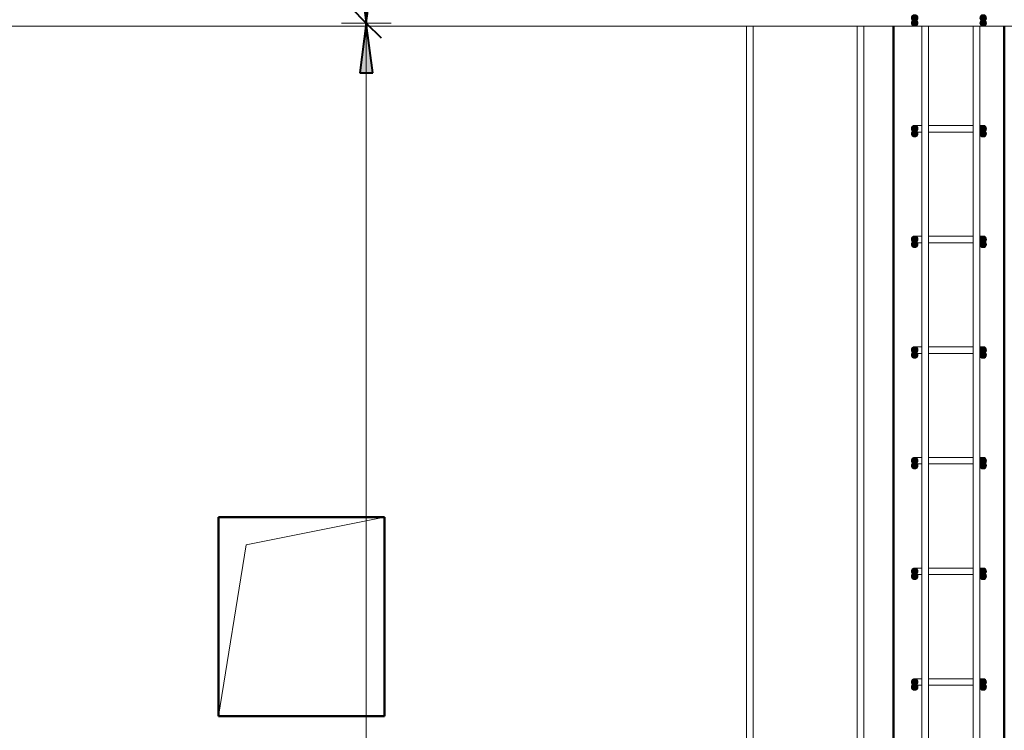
# Model space of a CAD drawing. Header units: millimetres. Extents: x -17457 to 38668, y -1477 to 6786.
# Tile 19 of 104: x -7432 to -5653, y 2415 to 3699. Entities that reach past the tile are written whole.
import ezdxf

# ---------------------------------------------------------------- set-up
doc = ezdxf.new("R2010")
doc.units = ezdxf.units.MM
doc.linetypes.add('ADSK_Невидимые', pattern=[150, 90, -60])
for name, color, linetype, lineweight in [('A-____-____-DIMS', 211, 'Continuous', 9), ('A-____-____-DIMS-30', 211, 'Continuous', 9), ('A-DETL-GENF-HDLN', 90, 'ADSK_Невидимые', 20), ('A-DETL-GENF-OTLN', 92, 'Continuous', 20), ('A-DOOR-____-OTLN', 31, 'Continuous', 20), ('A-WALL-____-MCUT', 113, 'Continuous', 50), ('A-WALL-____-OTLN', 113, 'Continuous', 20), ('S-RBAR-____-MCUT', 171, 'Continuous', 20), ('S-RBAR-____-OTLN', 171, 'Continuous', 100)]:
    doc.layers.add(name, color=color, linetype=linetype, lineweight=lineweight)
doc.styles.add('GOST Common_I_1', font='GOST Common Italic.ttf', dxfattribs={"width": 0.8, "height": 75})
doc.dimstyles.new('ADSK_Для_арматуры_Основной_2_5_мм_шаг_кол-во_Стрелки_точный', dxfattribs={"dimscale": 304.8, "dimtxt": 0.247469, "dimasz": 0.295276, "dimexe": 0.147638, "dimexo": 0.000484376, "dimgap": 0.03937, "dimtad": 1, "dimdec": 0, "dimlfac": 304.8, "dimdsep": 46, "dimtxsty": 'GOST Common_I_1', "dimsah": 1, "dimcen": 0.09, "dimdle": 0.147638, "dimazin": 0, "dimtfac": 1, "dimtdec": 4, "dimtix": 1, "dimtmove": 0, "dimatfit": 3, "dimfxl": 1, "dimtvp": 1, "dimtfill": 1, "dimtolj": 1, "dimtzin": 0, "dimarcsym": 2})
doc.dimstyles.new('ADSK_Округление_5мм__Узкий__1', dxfattribs={"dimscale": 304.8, "dimtxt": 0.247469, "dimasz": 0.177165, "dimexe": 0.147638, "dimexo": 0.000322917, "dimgap": 0.03937, "dimtad": 1, "dimdec": 0, "dimlfac": 304.8, "dimrnd": 5, "dimdsep": 46, "dimtxsty": 'GOST Common_I_1', "dimblk1": 'OBLIQUE', "dimblk2": 'OBLIQUE', "dimsah": 1, "dimcen": 0.09, "dimdle": 0.147638, "dimazin": 0, "dimtfac": 1, "dimtdec": 4, "dimtix": 1, "dimtmove": 0, "dimatfit": 3, "dimfxl": 1, "dimtvp": 1, "dimtfill": 1, "dimtolj": 1, "dimtzin": 0, "dimlwd": 20, "dimlwe": 20, "dimarcsym": 2})

# ---------------------------------------------------------------- blocks, each defined once
blk = doc.blocks.new('ADSK_Дверь_ПроемПрямоугольный - ADSK_Дверь_ПроемПрямоугольный-V3-КЖ1_Р_ВЭ1_Армирование_9')
at = {"layer": 'A-DETL-GENF-HDLN'}
for p, q in [((-14900.001, 2440), (-14900.001, 2800)), ((-14900.001, 2800), (-14600.001, 2800)), ((-14600.001, 2800), (-14600.001, 2440))]:
    blk.add_line(p, q, dxfattribs=at)
at = {"layer": 'A-DETL-GENF-OTLN'}
for p, q in [((-14850.001, 2750), (-14600.001, 2800)), ((-14900.001, 2440), (-14850.001, 2750))]:
    blk.add_line(p, q, dxfattribs=at)
blk = doc.blocks.new('DIMBLOCK88-КЖ1_Р_ВЭ1_Армирование_9')
at = {"layer": 'A-____-____-DIMS-30', "lineweight": 40}
for p, q in [((-6805.8, 3693), (-6832.8, 3720)), ((-6805.8, 3693), (-6778.8, 3666)), ((-6805.8, -107), (-6832.8, -80)), ((-6805.8, -107), (-6778.8, -134))]:
    blk.add_line(p, q, dxfattribs=at)
at = {"layer": 'A-____-____-DIMS-30', "lineweight": 20}
for p, q in [((-6805.8, 3693), (-6814, 3693)), ((-6805.8, -107), (-6805.8, 3693)), ((-6805.8, 3693), (-6760.8, 3693)), ((-6805.8, -107), (-6814, -107)), ((-6805.8, -107), (-6760.8, -107))]:
    blk.add_line(p, q, dxfattribs=at)
at = {"layer": 'A-____-____-DIMS-30', "color": 0, "lineweight": 20, "insert": (-6915.8, 1708.6), "char_height": 75, "width": 202.507, "attachment_point": 1, "rotation": 90, "line_spacing_factor": 1.022761, "style": 'GOST Common_I_1', "bg_fill": 3, "box_fill_scale": 1.25, "bg_fill_color": 256, "bg_fill_true_color": 13158600, "bg_fill_transparency": 0}
blk.add_mtext('3800', dxfattribs=at)
blk = doc.blocks.new('_Oblique')
at = {"color": 0, "linetype": 'ByBlock', "lineweight": -2}
blk.add_line((-0.5, -0.5), (0.5, 0.5), dxfattribs=at)
blk = doc.blocks.new('DIMBLOCK89-КЖ1_Р_ВЭ1_Армирование_9')
at = {"layer": 'A-____-____-DIMS-30', "lineweight": 40}
for p, q in [((-6805.8, 3853), (-6832.8, 3880)), ((-6805.8, 3853), (-6778.8, 3826)), ((-6805.8, 3693), (-6832.8, 3720)), ((-6805.8, 3693), (-6778.8, 3666))]:
    blk.add_line(p, q, dxfattribs=at)
at = {"layer": 'A-____-____-DIMS-30', "lineweight": 20}
for p, q in [((-6805.8, 3853), (-6814, 3853)), ((-6805.8, 3693), (-6805.8, 3853)), ((-6805.8, 3853), (-6760.8, 3853)), ((-6805.8, 3693), (-6814, 3693)), ((-6805.8, 3693), (-6760.8, 3693))]:
    blk.add_line(p, q, dxfattribs=at)
at = {"layer": 'A-____-____-DIMS-30', "color": 0, "lineweight": 20, "insert": (-6915.8, 3715.5), "char_height": 75, "width": 138.073, "attachment_point": 1, "rotation": 90, "line_spacing_factor": 1.022761, "style": 'GOST Common_I_1', "bg_fill": 3, "box_fill_scale": 1.25, "bg_fill_color": 256, "bg_fill_true_color": 13158600, "bg_fill_transparency": 0}
blk.add_mtext('160', dxfattribs=at)
blk = doc.blocks.new('DIMBLOCK98-КЖ1_Р_ВЭ1_Армирование_9')
at = {"layer": 'A-____-____-DIMS-30', "lineweight": 40}
for points in [[(-6805.8, 3853), (-6793.9, 3943), (-6817.6, 3943)], [(-6805.8, 3693), (-6817.6, 3603), (-6793.9, 3603)]]:
    blk.add_hatch(color=256, dxfattribs=at).paths.add_polyline_path(points)
at = {"layer": 'A-____-____-DIMS-30'}
for p, q in [((-6805.8, 4015.8), (-6805.8, 3693)), ((-6805.8, 3853), (-6850.8, 3853)), ((-6805.8, 3853), (-6787.1, 3853)), ((-6805.8, 3693), (-6850.8, 3693)), ((-6805.8, 3693), (-6787.1, 3693))]:
    blk.add_line(p, q, dxfattribs=at)
at = {"layer": 'A-____-____-DIMS-30', "lineweight": 40}
for p, q in [((-6793.9, 3943), (-6817.6, 3943)), ((-6817.6, 3943), (-6805.8, 3853)), ((-6805.8, 3853), (-6793.9, 3943)), ((-6805.8, 3693), (-6817.6, 3603)), ((-6793.9, 3603), (-6805.8, 3693)), ((-6817.6, 3603), (-6793.9, 3603))]:
    blk.add_line(p, q, dxfattribs=at)
at = {"layer": 'A-____-____-DIMS-30', "color": 0, "insert": (-6915.8, 3715.5), "char_height": 75, "width": 138.073, "attachment_point": 1, "rotation": 90, "line_spacing_factor": 1.022761, "style": 'GOST Common_I_1', "bg_fill": 3, "box_fill_scale": 1.25, "bg_fill_color": 256, "bg_fill_true_color": 13158600, "bg_fill_transparency": 0}
blk.add_mtext('160', dxfattribs=at)
blk = doc.blocks.new('_None')
blk = doc.blocks.new('DIMBLOCK99-КЖ1_Р_ВЭ1_Армирование_9')
at = {"layer": 'A-____-____-DIMS-30', "lineweight": 40}
for points in [[(-6805.8, 3693), (-6793.9, 3783), (-6817.6, 3783)], [(-6805.8, 3693), (-6817.6, 3603), (-6793.9, 3603)], [(-6805.8, -107), (-6793.9, -17), (-6817.6, -17)]]:
    blk.add_hatch(color=256, dxfattribs=at).paths.add_polyline_path(points)
for p, q in [((-6793.9, 3783), (-6817.6, 3783)), ((-6817.6, 3783), (-6805.8, 3693)), ((-6805.8, 3693), (-6793.9, 3783)), ((-6805.8, 3693), (-6817.6, 3603)), ((-6793.9, 3603), (-6805.8, 3693)), ((-6817.6, 3603), (-6793.9, 3603)), ((-6793.9, -17), (-6817.6, -17)), ((-6817.6, -17), (-6805.8, -107)), ((-6805.8, -107), (-6793.9, -17))]:
    blk.add_line(p, q, dxfattribs=at)
at = {"layer": 'A-____-____-DIMS-30'}
for p, q in [((-6805.8, 3693), (-6850.8, 3693)), ((-6805.8, 3693), (-6805.8, -152)), ((-6805.8, 3693), (-6787.1, 3693)), ((-6805.8, -107), (-6850.8, -107)), ((-6805.8, -107), (-6787.1, -107))]:
    blk.add_line(p, q, dxfattribs=at)
at = {"layer": 'A-____-____-DIMS-30', "color": 0, "insert": (-6915.8, 1566.7), "char_height": 75, "width": 543.086, "attachment_point": 1, "rotation": 90, "line_spacing_factor": 1.022761, "style": 'GOST Common_I_1', "bg_fill": 3, "box_fill_scale": 1.25, "bg_fill_color": 256, "bg_fill_true_color": 13158600, "bg_fill_transparency": 0}
blk.add_mtext('200x19=3800', dxfattribs=at)

msp = doc.modelspace()

# ---------------------------------------------------------------- hatches: boundary and pattern name
at = {"layer": 'S-RBAR-____-MCUT'}
h = msp.add_hatch(color=256, dxfattribs=at)
edge = h.paths.add_edge_path()
edge.add_arc((-5814.769, 3702), 6, 0, 360)
for points in [[(-5814.769, 3696), (-5809.5728, 3699), (-5809.5728, 3705), (-5814.769, 3708), (-5819.9651, 3705), (-5819.9651, 3699)], [(-5690.769, 3696), (-5685.5728, 3699), (-5685.5728, 3705), (-5690.769, 3708), (-5695.9651, 3705), (-5695.9651, 3699), (-5692.9007, 3697.2307)], [(-5814.769, 3687), (-5809.5728, 3690), (-5809.5728, 3696), (-5814.769, 3699), (-5819.9651, 3696), (-5819.9651, 3690)], [(-5690.769, 3687), (-5685.5728, 3690), (-5685.5728, 3696), (-5690.769, 3699), (-5695.9651, 3696), (-5695.9651, 3690), (-5692.9007, 3688.2307)], [(-5814.769, 3496), (-5809.5728, 3499), (-5809.5728, 3505), (-5814.769, 3508), (-5819.9651, 3505), (-5819.9651, 3499)], [(-5690.769, 3496), (-5685.5728, 3499), (-5685.5728, 3505), (-5690.769, 3508), (-5695.9651, 3505), (-5695.9651, 3499), (-5692.9007, 3497.2307)], [(-5814.769, 3487), (-5809.5728, 3490), (-5809.5728, 3496), (-5814.769, 3499), (-5819.9651, 3496), (-5819.9651, 3490)], [(-5690.769, 3487), (-5685.5728, 3490), (-5685.5728, 3496), (-5690.769, 3499), (-5695.9651, 3496), (-5695.9651, 3490), (-5692.9007, 3488.2307)], [(-5814.769, 3296), (-5809.5728, 3299), (-5809.5728, 3305), (-5814.769, 3308), (-5819.9651, 3305), (-5819.9651, 3299)], [(-5814.769, 3287), (-5809.5728, 3290), (-5809.5728, 3296), (-5814.769, 3299), (-5819.9651, 3296), (-5819.9651, 3290)], [(-5690.769, 3296), (-5685.5728, 3299), (-5685.5728, 3305), (-5690.769, 3308), (-5695.9651, 3305), (-5695.9651, 3299), (-5692.9007, 3297.2307)], [(-5690.769, 3287), (-5685.5728, 3290), (-5685.5728, 3296), (-5690.769, 3299), (-5695.9651, 3296), (-5695.9651, 3290), (-5692.9007, 3288.2307)], [(-5814.769, 3096), (-5809.5728, 3099), (-5809.5728, 3105), (-5814.769, 3108), (-5819.9651, 3105), (-5819.9651, 3099)], [(-5814.769, 3087), (-5809.5728, 3090), (-5809.5728, 3096), (-5814.769, 3099), (-5819.9651, 3096), (-5819.9651, 3090)], [(-5690.769, 3096), (-5685.5728, 3099), (-5685.5728, 3105), (-5690.769, 3108), (-5695.9651, 3105), (-5695.9651, 3099), (-5692.9007, 3097.2307)], [(-5690.769, 3087), (-5685.5728, 3090), (-5685.5728, 3096), (-5690.769, 3099), (-5695.9651, 3096), (-5695.9651, 3090), (-5692.9007, 3088.2307)], [(-5814.769, 2896), (-5809.5728, 2899), (-5809.5728, 2905), (-5814.769, 2908), (-5819.9651, 2905), (-5819.9651, 2899)], [(-5690.769, 2896), (-5685.5728, 2899), (-5685.5728, 2905), (-5690.769, 2908), (-5695.9651, 2905), (-5695.9651, 2899), (-5692.9007, 2897.2307)], [(-5814.769, 2887), (-5809.5728, 2890), (-5809.5728, 2896), (-5814.769, 2899), (-5819.9651, 2896), (-5819.9651, 2890)], [(-5690.769, 2887), (-5685.5728, 2890), (-5685.5728, 2896), (-5690.769, 2899), (-5695.9651, 2896), (-5695.9651, 2890), (-5692.9007, 2888.2307)], [(-5814.769, 2696), (-5809.5728, 2699), (-5809.5728, 2705), (-5814.769, 2708), (-5819.9651, 2705), (-5819.9651, 2699)], [(-5690.769, 2696), (-5685.5728, 2699), (-5685.5728, 2705), (-5690.769, 2708), (-5695.9651, 2705), (-5695.9651, 2699), (-5692.9007, 2697.2307)], [(-5814.769, 2687), (-5809.5728, 2690), (-5809.5728, 2696), (-5814.769, 2699), (-5819.9651, 2696), (-5819.9651, 2690)], [(-5690.769, 2687), (-5685.5728, 2690), (-5685.5728, 2696), (-5690.769, 2699), (-5695.9651, 2696), (-5695.9651, 2690), (-5692.9007, 2688.2307)], [(-5814.769, 2496), (-5809.5728, 2499), (-5809.5728, 2505), (-5814.769, 2508), (-5819.9651, 2505), (-5819.9651, 2499)], [(-5814.769, 2487), (-5809.5728, 2490), (-5809.5728, 2496), (-5814.769, 2499), (-5819.9651, 2496), (-5819.9651, 2490)], [(-5690.769, 2496), (-5685.5728, 2499), (-5685.5728, 2505), (-5690.769, 2508), (-5695.9651, 2505), (-5695.9651, 2499), (-5692.9007, 2497.2307)], [(-5690.769, 2487), (-5685.5728, 2490), (-5685.5728, 2496), (-5690.769, 2499), (-5695.9651, 2496), (-5695.9651, 2490), (-5692.9007, 2488.2307)]]:
    msp.add_hatch(color=256, dxfattribs=at).paths.add_polyline_path(points)
h = msp.add_hatch(color=256, dxfattribs=at)
edge = h.paths.add_edge_path()
edge.add_arc((-5690.769, 3702), 6, 0, 360)
h = msp.add_hatch(color=256, dxfattribs=at)
edge = h.paths.add_edge_path()
edge.add_arc((-5814.769, 3693), 6, 0, 360)
h = msp.add_hatch(color=256, dxfattribs=at)
edge = h.paths.add_edge_path()
edge.add_arc((-5690.769, 3693), 6, 0, 360)
h = msp.add_hatch(color=256, dxfattribs=at)
edge = h.paths.add_edge_path()
edge.add_arc((-5814.769, 3502), 6, 0, 360)
h = msp.add_hatch(color=256, dxfattribs=at)
edge = h.paths.add_edge_path()
edge.add_arc((-5690.769, 3502), 6, 0, 360)
h = msp.add_hatch(color=256, dxfattribs=at)
edge = h.paths.add_edge_path()
edge.add_arc((-5814.769, 3493), 6, 0, 360)
h = msp.add_hatch(color=256, dxfattribs=at)
edge = h.paths.add_edge_path()
edge.add_arc((-5690.769, 3493), 6, 0, 360)
h = msp.add_hatch(color=256, dxfattribs=at)
edge = h.paths.add_edge_path()
edge.add_arc((-5814.769, 3302), 6, 0, 360)
h = msp.add_hatch(color=256, dxfattribs=at)
edge = h.paths.add_edge_path()
edge.add_arc((-5814.769, 3293), 6, 0, 360)
h = msp.add_hatch(color=256, dxfattribs=at)
edge = h.paths.add_edge_path()
edge.add_arc((-5690.769, 3302), 6, 0, 360)
h = msp.add_hatch(color=256, dxfattribs=at)
edge = h.paths.add_edge_path()
edge.add_arc((-5690.769, 3293), 6, 0, 360)
h = msp.add_hatch(color=256, dxfattribs=at)
edge = h.paths.add_edge_path()
edge.add_arc((-5814.769, 3102), 6, 0, 360)
h = msp.add_hatch(color=256, dxfattribs=at)
edge = h.paths.add_edge_path()
edge.add_arc((-5814.769, 3093), 6, 0, 360)
h = msp.add_hatch(color=256, dxfattribs=at)
edge = h.paths.add_edge_path()
edge.add_arc((-5690.769, 3102), 6, 0, 360)
h = msp.add_hatch(color=256, dxfattribs=at)
edge = h.paths.add_edge_path()
edge.add_arc((-5690.769, 3093), 6, 0, 360)
h = msp.add_hatch(color=256, dxfattribs=at)
edge = h.paths.add_edge_path()
edge.add_arc((-5814.769, 2902), 6, 0, 360)
h = msp.add_hatch(color=256, dxfattribs=at)
edge = h.paths.add_edge_path()
edge.add_arc((-5690.769, 2902), 6, 0, 360)
h = msp.add_hatch(color=256, dxfattribs=at)
edge = h.paths.add_edge_path()
edge.add_arc((-5814.769, 2893), 6, 0, 360)
h = msp.add_hatch(color=256, dxfattribs=at)
edge = h.paths.add_edge_path()
edge.add_arc((-5690.769, 2893), 6, 0, 360)
h = msp.add_hatch(color=256, dxfattribs=at)
edge = h.paths.add_edge_path()
edge.add_arc((-5814.769, 2702), 6, 0, 360)
h = msp.add_hatch(color=256, dxfattribs=at)
edge = h.paths.add_edge_path()
edge.add_arc((-5690.769, 2702), 6, 0, 360)
h = msp.add_hatch(color=256, dxfattribs=at)
edge = h.paths.add_edge_path()
edge.add_arc((-5814.769, 2693), 6, 0, 360)
h = msp.add_hatch(color=256, dxfattribs=at)
edge = h.paths.add_edge_path()
edge.add_arc((-5690.769, 2693), 6, 0, 360)
h = msp.add_hatch(color=256, dxfattribs=at)
edge = h.paths.add_edge_path()
edge.add_arc((-5814.769, 2502), 6, 0, 360)
h = msp.add_hatch(color=256, dxfattribs=at)
edge = h.paths.add_edge_path()
edge.add_arc((-5814.769, 2493), 6, 0, 360)
h = msp.add_hatch(color=256, dxfattribs=at)
edge = h.paths.add_edge_path()
edge.add_arc((-5690.769, 2502), 6, 0, 360)
h = msp.add_hatch(color=256, dxfattribs=at)
edge = h.paths.add_edge_path()
edge.add_arc((-5690.769, 2493), 6, 0, 360)

# ---------------------------------------------------------------- linework, layer by layer
at = {"layer": 'A-WALL-____-MCUT'}
for p, q in [((-5852.769, 3687), (-5852.769, -101)), ((-5652.769, -101), (-5652.769, 3687))]:
    msp.add_line(p, q, dxfattribs=at)
at = {"layer": 'A-WALL-____-OTLN', "lineweight": 50}
for p, q in [((-7072.7689, 2800), (-6772.7689, 2800)), ((-7072.7689, 2440), (-7072.7689, 2800)), ((-6772.7689, 2800), (-6772.7689, 2440)), ((-6772.7689, 2440), (-7072.7689, 2440))]:
    msp.add_line(p, q, dxfattribs=at)
at = {"layer": 'S-RBAR-____-MCUT'}
for p, q in [((-5819.9651, 3705), (-5819.9651, 3699)), ((-5809.5728, 3699), (-5809.5728, 3705)), ((-5695.9651, 3705), (-5695.9651, 3699)), ((-5685.5728, 3699), (-5685.5728, 3705)), ((-5814.769, 3699), (-5819.9651, 3696)), ((-5819.9651, 3699), (-5814.769, 3696)), ((-5819.9651, 3696), (-5819.9651, 3690)), ((-5819.9651, 3690), (-5814.769, 3687)), ((-5809.5728, 3696), (-5814.769, 3699)), ((-5814.769, 3696), (-5809.5728, 3699)), ((-5814.769, 3687), (-5809.5728, 3690)), ((-5809.5728, 3690), (-5809.5728, 3696)), ((-5690.769, 3699), (-5695.9651, 3696)), ((-5695.9651, 3699), (-5692.9007, 3697.2307)), ((-5695.9651, 3696), (-5695.9651, 3690)), ((-5695.9651, 3690), (-5692.9007, 3688.2307)), ((-5692.9007, 3697.2307), (-5690.769, 3696)), ((-5692.9007, 3688.2307), (-5690.769, 3687)), ((-5685.5728, 3696), (-5690.769, 3699)), ((-5690.769, 3696), (-5685.5728, 3699)), ((-5690.769, 3687), (-5685.5728, 3690)), ((-5685.5728, 3690), (-5685.5728, 3696)), ((-5814.769, 3508), (-5819.9651, 3505)), ((-5809.5728, 3505), (-5814.769, 3508)), ((-5690.769, 3508), (-5695.9651, 3505)), ((-5685.5728, 3505), (-5690.769, 3508)), ((-5819.9651, 3505), (-5819.9651, 3499)), ((-5814.769, 3499), (-5819.9651, 3496)), ((-5819.9651, 3499), (-5814.769, 3496)), ((-5819.9651, 3496), (-5819.9651, 3490)), ((-5819.9651, 3490), (-5814.769, 3487)), ((-5809.5728, 3496), (-5814.769, 3499)), ((-5814.769, 3496), (-5809.5728, 3499)), ((-5814.769, 3487), (-5809.5728, 3490)), ((-5809.5728, 3499), (-5809.5728, 3505)), ((-5809.5728, 3490), (-5809.5728, 3496)), ((-5695.9651, 3505), (-5695.9651, 3499)), ((-5690.769, 3499), (-5695.9651, 3496)), ((-5695.9651, 3499), (-5692.9007, 3497.2307)), ((-5695.9651, 3496), (-5695.9651, 3490)), ((-5695.9651, 3490), (-5692.9007, 3488.2307)), ((-5692.9007, 3497.2307), (-5690.769, 3496)), ((-5692.9007, 3488.2307), (-5690.769, 3487)), ((-5685.5728, 3496), (-5690.769, 3499)), ((-5690.769, 3496), (-5685.5728, 3499)), ((-5690.769, 3487), (-5685.5728, 3490)), ((-5685.5728, 3499), (-5685.5728, 3505)), ((-5685.5728, 3490), (-5685.5728, 3496)), ((-5814.769, 3308), (-5819.9651, 3305)), ((-5819.9651, 3305), (-5819.9651, 3299)), ((-5814.769, 3299), (-5819.9651, 3296)), ((-5819.9651, 3299), (-5814.769, 3296)), ((-5819.9651, 3296), (-5819.9651, 3290)), ((-5809.5728, 3305), (-5814.769, 3308)), ((-5809.5728, 3296), (-5814.769, 3299)), ((-5814.769, 3296), (-5809.5728, 3299)), ((-5809.5728, 3299), (-5809.5728, 3305)), ((-5809.5728, 3290), (-5809.5728, 3296)), ((-5690.769, 3308), (-5695.9651, 3305)), ((-5695.9651, 3305), (-5695.9651, 3299)), ((-5690.769, 3299), (-5695.9651, 3296)), ((-5695.9651, 3299), (-5692.9007, 3297.2307)), ((-5695.9651, 3296), (-5695.9651, 3290)), ((-5692.9007, 3297.2307), (-5690.769, 3296)), ((-5685.5728, 3305), (-5690.769, 3308)), ((-5685.5728, 3296), (-5690.769, 3299)), ((-5690.769, 3296), (-5685.5728, 3299)), ((-5685.5728, 3299), (-5685.5728, 3305)), ((-5685.5728, 3290), (-5685.5728, 3296)), ((-5819.9651, 3290), (-5814.769, 3287)), ((-5814.769, 3287), (-5809.5728, 3290)), ((-5695.9651, 3290), (-5692.9007, 3288.2307)), ((-5692.9007, 3288.2307), (-5690.769, 3287)), ((-5690.769, 3287), (-5685.5728, 3290)), ((-5814.769, 3108), (-5819.9651, 3105)), ((-5819.9651, 3105), (-5819.9651, 3099)), ((-5814.769, 3099), (-5819.9651, 3096)), ((-5819.9651, 3099), (-5814.769, 3096)), ((-5809.5728, 3105), (-5814.769, 3108)), ((-5809.5728, 3096), (-5814.769, 3099)), ((-5814.769, 3096), (-5809.5728, 3099)), ((-5809.5728, 3099), (-5809.5728, 3105)), ((-5690.769, 3108), (-5695.9651, 3105)), ((-5695.9651, 3105), (-5695.9651, 3099)), ((-5690.769, 3099), (-5695.9651, 3096)), ((-5695.9651, 3099), (-5692.9007, 3097.2307)), ((-5692.9007, 3097.2307), (-5690.769, 3096)), ((-5685.5728, 3105), (-5690.769, 3108)), ((-5685.5728, 3096), (-5690.769, 3099)), ((-5690.769, 3096), (-5685.5728, 3099)), ((-5685.5728, 3099), (-5685.5728, 3105)), ((-5819.9651, 3096), (-5819.9651, 3090)), ((-5819.9651, 3090), (-5814.769, 3087)), ((-5814.769, 3087), (-5809.5728, 3090)), ((-5809.5728, 3090), (-5809.5728, 3096)), ((-5695.9651, 3096), (-5695.9651, 3090)), ((-5695.9651, 3090), (-5692.9007, 3088.2307)), ((-5692.9007, 3088.2307), (-5690.769, 3087)), ((-5690.769, 3087), (-5685.5728, 3090)), ((-5685.5728, 3090), (-5685.5728, 3096)), ((-5814.769, 2908), (-5819.9651, 2905)), ((-5819.9651, 2905), (-5819.9651, 2899)), ((-5809.5728, 2905), (-5814.769, 2908)), ((-5809.5728, 2899), (-5809.5728, 2905)), ((-5690.769, 2908), (-5695.9651, 2905)), ((-5695.9651, 2905), (-5695.9651, 2899)), ((-5685.5728, 2905), (-5690.769, 2908)), ((-5685.5728, 2899), (-5685.5728, 2905)), ((-5814.769, 2899), (-5819.9651, 2896)), ((-5819.9651, 2899), (-5814.769, 2896)), ((-5819.9651, 2896), (-5819.9651, 2890)), ((-5819.9651, 2890), (-5814.769, 2887)), ((-5809.5728, 2896), (-5814.769, 2899)), ((-5814.769, 2896), (-5809.5728, 2899)), ((-5814.769, 2887), (-5809.5728, 2890)), ((-5809.5728, 2890), (-5809.5728, 2896)), ((-5690.769, 2899), (-5695.9651, 2896)), ((-5695.9651, 2899), (-5692.9007, 2897.2307)), ((-5695.9651, 2896), (-5695.9651, 2890)), ((-5695.9651, 2890), (-5692.9007, 2888.2307)), ((-5692.9007, 2897.2307), (-5690.769, 2896)), ((-5692.9007, 2888.2307), (-5690.769, 2887)), ((-5685.5728, 2896), (-5690.769, 2899)), ((-5690.769, 2896), (-5685.5728, 2899)), ((-5690.769, 2887), (-5685.5728, 2890)), ((-5685.5728, 2890), (-5685.5728, 2896)), ((-5814.769, 2708), (-5819.9651, 2705)), ((-5819.9651, 2705), (-5819.9651, 2699)), ((-5809.5728, 2705), (-5814.769, 2708)), ((-5809.5728, 2699), (-5809.5728, 2705)), ((-5690.769, 2708), (-5695.9651, 2705)), ((-5695.9651, 2705), (-5695.9651, 2699)), ((-5685.5728, 2705), (-5690.769, 2708)), ((-5685.5728, 2699), (-5685.5728, 2705)), ((-5814.769, 2699), (-5819.9651, 2696)), ((-5819.9651, 2699), (-5814.769, 2696)), ((-5819.9651, 2696), (-5819.9651, 2690)), ((-5819.9651, 2690), (-5814.769, 2687)), ((-5809.5728, 2696), (-5814.769, 2699)), ((-5814.769, 2696), (-5809.5728, 2699)), ((-5814.769, 2687), (-5809.5728, 2690)), ((-5809.5728, 2690), (-5809.5728, 2696)), ((-5690.769, 2699), (-5695.9651, 2696)), ((-5695.9651, 2699), (-5692.9007, 2697.2307)), ((-5695.9651, 2696), (-5695.9651, 2690)), ((-5695.9651, 2690), (-5692.9007, 2688.2307)), ((-5692.9007, 2697.2307), (-5690.769, 2696)), ((-5692.9007, 2688.2307), (-5690.769, 2687)), ((-5685.5728, 2696), (-5690.769, 2699)), ((-5690.769, 2696), (-5685.5728, 2699)), ((-5690.769, 2687), (-5685.5728, 2690)), ((-5685.5728, 2690), (-5685.5728, 2696)), ((-5814.769, 2508), (-5819.9651, 2505)), ((-5819.9651, 2505), (-5819.9651, 2499)), ((-5814.769, 2499), (-5819.9651, 2496)), ((-5819.9651, 2499), (-5814.769, 2496)), ((-5819.9651, 2496), (-5819.9651, 2490)), ((-5809.5728, 2505), (-5814.769, 2508)), ((-5809.5728, 2496), (-5814.769, 2499)), ((-5814.769, 2496), (-5809.5728, 2499)), ((-5809.5728, 2499), (-5809.5728, 2505)), ((-5809.5728, 2490), (-5809.5728, 2496)), ((-5690.769, 2508), (-5695.9651, 2505)), ((-5695.9651, 2505), (-5695.9651, 2499)), ((-5690.769, 2499), (-5695.9651, 2496)), ((-5695.9651, 2499), (-5692.9007, 2497.2307)), ((-5695.9651, 2496), (-5695.9651, 2490)), ((-5692.9007, 2497.2307), (-5690.769, 2496)), ((-5685.5728, 2505), (-5690.769, 2508)), ((-5685.5728, 2496), (-5690.769, 2499)), ((-5690.769, 2496), (-5685.5728, 2499)), ((-5685.5728, 2499), (-5685.5728, 2505)), ((-5685.5728, 2490), (-5685.5728, 2496)), ((-5819.9651, 2490), (-5814.769, 2487)), ((-5814.769, 2487), (-5809.5728, 2490)), ((-5695.9651, 2490), (-5692.9007, 2488.2307)), ((-5692.9007, 2488.2307), (-5690.769, 2487)), ((-5690.769, 2487), (-5685.5728, 2490))]:
    msp.add_line(p, q, dxfattribs=at)
for centre in [(-5814.769, 3702), (-5690.769, 3702), (-5814.769, 3693), (-5690.769, 3693), (-5814.769, 3502), (-5690.769, 3502), (-5814.769, 3493), (-5690.769, 3493), (-5814.769, 3302), (-5814.769, 3293), (-5690.769, 3302), (-5690.769, 3293), (-5814.769, 3102), (-5814.769, 3093), (-5690.769, 3102), (-5690.769, 3093), (-5814.769, 2902), (-5690.769, 2902), (-5814.769, 2893), (-5690.769, 2893), (-5814.769, 2702), (-5690.769, 2702), (-5814.769, 2693), (-5690.769, 2693), (-5814.769, 2502), (-5814.769, 2493), (-5690.769, 2502), (-5690.769, 2493)]:
    msp.add_circle(centre, 6, dxfattribs=at)
at = {"layer": 'S-RBAR-____-OTLN', "lineweight": 20}
for p, q in [((-2772.7693, 3687), (-8822.7689, 3687)), ((-6118.7689, -101), (-6118.7689, 3687)), ((-6106.7689, -101), (-6106.7689, 3687)), ((-5918.7689, -101), (-5918.7689, 3687)), ((-5906.7689, -101), (-5906.7689, 3687)), ((-5801.7395, -101), (-5801.7395, 3687)), ((-5789.7395, -101), (-5789.7395, 3687)), ((-5708.769, -101), (-5708.769, 3687)), ((-5696.769, -101), (-5696.769, 3687)), ((-5814.769, 3508), (-5801.9093, 3508)), ((-5789.8074, 3508), (-5778.769, 3508)), ((-5778.769, 3508), (-5726.769, 3508)), ((-5726.769, 3508), (-5708.769, 3508)), ((-5696.6062, 3508), (-5690.769, 3508)), ((-5814.769, 3496), (-5801.9093, 3496)), ((-5789.8074, 3496), (-5778.769, 3496)), ((-5778.769, 3496), (-5726.769, 3496)), ((-5726.769, 3496), (-5708.769, 3496)), ((-5696.6062, 3496), (-5690.769, 3496)), ((-5814.769, 3308), (-5801.9093, 3308)), ((-5814.769, 3296), (-5801.9093, 3296)), ((-5789.8074, 3308), (-5778.769, 3308)), ((-5789.8074, 3296), (-5778.769, 3296)), ((-5778.769, 3308), (-5726.769, 3308)), ((-5778.769, 3296), (-5726.769, 3296)), ((-5726.769, 3308), (-5708.769, 3308)), ((-5726.769, 3296), (-5708.769, 3296)), ((-5696.6062, 3308), (-5690.769, 3308)), ((-5696.6062, 3296), (-5690.769, 3296)), ((-5814.769, 3108), (-5801.9093, 3108)), ((-5789.8074, 3108), (-5778.769, 3108)), ((-5778.769, 3108), (-5726.769, 3108)), ((-5726.769, 3108), (-5708.769, 3108)), ((-5696.6062, 3108), (-5690.769, 3108)), ((-5814.769, 3096), (-5801.9093, 3096)), ((-5789.8074, 3096), (-5778.769, 3096)), ((-5778.769, 3096), (-5726.769, 3096)), ((-5726.769, 3096), (-5708.769, 3096)), ((-5696.6062, 3096), (-5690.769, 3096)), ((-5814.769, 2908), (-5801.9093, 2908)), ((-5789.8074, 2908), (-5778.769, 2908)), ((-5778.769, 2908), (-5726.769, 2908)), ((-5726.769, 2908), (-5708.769, 2908)), ((-5696.6062, 2908), (-5690.769, 2908)), ((-5814.769, 2896), (-5801.9093, 2896)), ((-5789.8074, 2896), (-5778.769, 2896)), ((-5778.769, 2896), (-5726.769, 2896)), ((-5726.769, 2896), (-5708.769, 2896)), ((-5696.6062, 2896), (-5690.769, 2896)), ((-5814.769, 2708), (-5801.9093, 2708)), ((-5789.8074, 2708), (-5778.769, 2708)), ((-5778.769, 2708), (-5726.769, 2708)), ((-5726.769, 2708), (-5708.769, 2708)), ((-5696.6062, 2708), (-5690.769, 2708)), ((-5814.769, 2696), (-5801.9093, 2696)), ((-5789.8074, 2696), (-5778.769, 2696)), ((-5778.769, 2696), (-5726.769, 2696)), ((-5726.769, 2696), (-5708.769, 2696)), ((-5696.6062, 2696), (-5690.769, 2696)), ((-5814.769, 2508), (-5801.9093, 2508)), ((-5814.769, 2496), (-5801.9093, 2496)), ((-5789.8074, 2508), (-5778.769, 2508)), ((-5789.8074, 2496), (-5778.769, 2496)), ((-5778.769, 2508), (-5726.769, 2508)), ((-5778.769, 2496), (-5726.769, 2496)), ((-5726.769, 2508), (-5708.769, 2508)), ((-5726.769, 2496), (-5708.769, 2496)), ((-5696.6062, 2508), (-5690.769, 2508)), ((-5696.6062, 2496), (-5690.769, 2496))]:
    msp.add_line(p, q, dxfattribs=at)
for centre, start, end in [((-5814.769, 3502), 90, 270), ((-5690.769, 3502), 270, 90), ((-5814.769, 3302), 90, 270), ((-5690.769, 3302), 270, 90), ((-5814.769, 3102), 90, 270), ((-5690.769, 3102), 270, 90), ((-5814.769, 2902), 90, 270), ((-5690.769, 2902), 270, 90), ((-5814.769, 2702), 90, 270), ((-5690.769, 2702), 270, 90), ((-5814.769, 2502), 90, 270), ((-5690.769, 2502), 270, 90)]:
    msp.add_arc(centre, 6, start, end, dxfattribs=at)

# ---------------------------------------------------------------- block references
at = {"layer": 'A-DOOR-____-OTLN'}
msp.add_blockref('ADSK_Дверь_ПроемПрямоугольный - ADSK_Дверь_ПроемПрямоугольный-V3-КЖ1_Р_ВЭ1_Армирование_9', (7827.2321, 0), dxfattribs=at)

# ---------------------------------------------------------------- next in the draw order: dimensions: what is measured, and where the dimension line sits
at = {"layer": 'A-____-____-DIMS', "lineweight": 20}
dim = msp.add_linear_dim(base=(-6805.7783, 3693), p1=(-6843.9621, -107), p2=(-6843.9621, 3693), angle=90, dimstyle='ADSK_Округление_5мм__Узкий__1', override={"dimpost": '<>', "dimfxl": 3800}, dxfattribs=at)
dim.commit()
dim.dimension.update_dxf_attribs({"geometry": 'DIMBLOCK88-КЖ1_Р_ВЭ1_Армирование_9', "text_midpoint": (-6855.2783, 1793)})

# ---------------------------------------------------------------- next in the draw order: dimensions: what is measured, and where the dimension line sits
dim = msp.add_linear_dim(base=(-6805.7783, 3853), p1=(-6843.9621, 3693), p2=(-6843.9621, 3853), angle=90, dimstyle='ADSK_Округление_5мм__Узкий__1', override={"dimpost": '<>', "dimfxl": 160}, dxfattribs=at)
dim.commit()
dim.dimension.update_dxf_attribs({"geometry": 'DIMBLOCK89-КЖ1_Р_ВЭ1_Армирование_9', "text_midpoint": (-6855.7613, 3773)})

# ---------------------------------------------------------------- next in the draw order: dimensions: what is measured, and where the dimension line sits
at = {"layer": 'A-____-____-DIMS'}
dim = msp.add_linear_dim(base=(-6805.7783, 3693), p1=(-6742.1387, 3853), p2=(-6742.1387, 3693), angle=90, text='160', dimstyle='ADSK_Для_арматуры_Основной_2_5_мм_шаг_кол-во_Стрелки_точный', override={"dimpost": '<>', "dimblk1": 'None', "dimblk2": 'None', "dimsah": 1, "dimfxl": 160}, dxfattribs=at)
dim.commit()
dim.dimension.update_dxf_attribs({"geometry": 'DIMBLOCK98-КЖ1_Р_ВЭ1_Армирование_9', "text_midpoint": (-6855.2783, 3773)})

# ---------------------------------------------------------------- next in the draw order: dimensions: what is measured, and where the dimension line sits
dim = msp.add_linear_dim(base=(-6805.7783, -107), p1=(-6742.1387, 3693), p2=(-6742.1387, -107), angle=90, text='200x19=3800', dimstyle='ADSK_Для_арматуры_Основной_2_5_мм_шаг_кол-во_Стрелки_точный', override={"dimpost": '<>', "dimblk1": 'None', "dimblk2": 'None', "dimsah": 1, "dimfxl": 3800}, dxfattribs=at)
dim.commit()
dim.dimension.update_dxf_attribs({"geometry": 'DIMBLOCK99-КЖ1_Р_ВЭ1_Армирование_9', "text_midpoint": (-6855.2783, 1793)})

doc.saveas('drawing.dxf')
